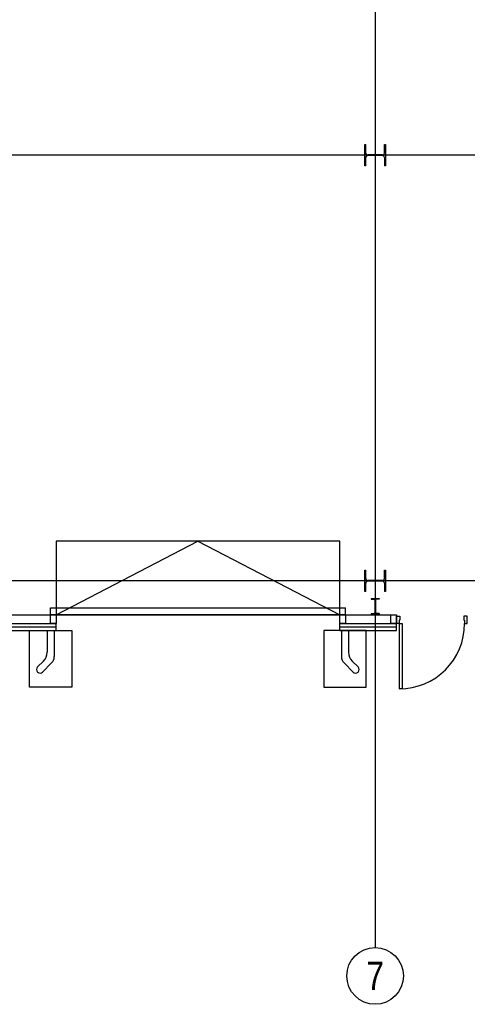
# Model space of a CAD drawing. Header units: millimetres. Extents: x 226749 to 325316, y -44191 to 40236.
# Tile 41 of 164: x 283266 to 289578, y -44191 to -30308. Entities that reach past the tile are written whole.
import ezdxf

# ---------------------------------------------------------------- set-up
doc = ezdxf.new("R2010")
doc.units = ezdxf.units.MM
doc.header["$LTSCALE"] = 100
doc.linetypes.add('DASHDOT', pattern=[25.4, 12.7, -6.35, 0, -6.35])
doc.layers.add('KG_BuildingAxis', color=4, linetype='DASHDOT')
doc.styles.add('wymiar', font='arial.ttf', dxfattribs={"width": 0.8})
doc.linetypes.add('ZIGZAG', pattern='A,0.00254,-5.08,[131,ltypeshp.shx,S=5.08,R=0,X=-5.08,Y=0],-10.16,[131,ltypeshp.shx,S=5.08,R=180,X=5.08,Y=0],-5.08', length=20.32254)

msp = doc.modelspace()

# ---------------------------------------------------------------- linework, layer by layer
at = {"ltscale": 6}
for p, q in [((288278.43, 39436.07), (288278.43, -43390.58)), ((325315.93, -32220), (268778.43, -32220)), ((325315.93, -38220), (268778.43, -38220))]:
    msp.add_line(p, q, dxfattribs=at)
for p, q in [((288133.43, -32370), (288133.43, -32070)), ((288133.43, -32070), (288147.43, -32070)), ((288133.43, -32370), (288133.43, -32070)), ((288133.43, -32070), (288147.43, -32070)), ((288147.43, -32188.75), (288147.43, -32070)), ((288147.43, -32188.75), (288147.43, -32070)), ((288409.43, -32070), (288423.43, -32070)), ((288409.43, -32188.75), (288409.43, -32070)), ((288409.43, -32070), (288423.43, -32070)), ((288409.43, -32188.75), (288409.43, -32070)), ((288423.43, -32070), (288423.43, -32370)), ((288423.43, -32070), (288423.43, -32370)), ((288147.43, -32370), (288147.43, -32251.25)), ((288147.43, -32370), (288147.43, -32251.25)), ((288382.43, -32215.75), (288174.43, -32215.75)), ((288382.43, -32215.75), (288174.43, -32215.75)), ((288382.43, -32224.25), (288174.43, -32224.25)), ((288382.43, -32224.25), (288174.43, -32224.25)), ((288409.43, -32251.25), (288409.43, -32370)), ((288409.43, -32251.25), (288409.43, -32370)), ((288147.43, -32370), (288133.43, -32370)), ((288147.43, -32370), (288133.43, -32370)), ((288423.43, -32370), (288409.43, -32370)), ((288423.43, -32370), (288409.43, -32370)), ((288133.43, -38370), (288133.43, -38070)), ((288133.43, -38070), (288147.43, -38070)), ((288133.43, -38370), (288133.43, -38070)), ((288133.43, -38070), (288147.43, -38070)), ((288147.43, -38188.75), (288147.43, -38070)), ((288147.43, -38188.75), (288147.43, -38070)), ((288409.43, -38070), (288423.43, -38070)), ((288409.43, -38188.75), (288409.43, -38070)), ((288409.43, -38070), (288423.43, -38070)), ((288409.43, -38188.75), (288409.43, -38070)), ((288423.43, -38070), (288423.43, -38370)), ((288423.43, -38070), (288423.43, -38370)), ((288147.43, -38370), (288147.43, -38251.25)), ((288147.43, -38370), (288147.43, -38251.25)), ((288382.43, -38215.75), (288174.43, -38215.75)), ((288382.43, -38215.75), (288174.43, -38215.75)), ((288382.43, -38224.25), (288174.43, -38224.25)), ((288382.43, -38224.25), (288174.43, -38224.25)), ((288409.43, -38251.25), (288409.43, -38370)), ((288409.43, -38251.25), (288409.43, -38370)), ((288147.43, -38370), (288133.43, -38370)), ((288147.43, -38370), (288133.43, -38370)), ((288423.43, -38370), (288409.43, -38370)), ((288423.43, -38370), (288409.43, -38370)), ((288223.43, -38470), (288223.43, -38479.2)), ((288223.43, -38470), (288333.43, -38470)), ((288223.43, -38470), (288223.43, -38479.2)), ((288223.43, -38470), (288333.43, -38470)), ((288223.43, -38479.2), (288263.48, -38479.2)), ((288223.43, -38479.2), (288263.48, -38479.2)), ((288275.48, -38491.2), (288275.48, -38668.8)), ((288275.48, -38491.2), (288275.48, -38668.8)), ((288281.38, -38491.2), (288281.38, -38668.8)), ((288281.38, -38491.2), (288281.38, -38668.8)), ((288333.43, -38479.2), (288293.38, -38479.2)), ((288333.43, -38479.2), (288293.38, -38479.2)), ((288333.43, -38470), (288333.43, -38479.2)), ((288333.43, -38470), (288333.43, -38479.2)), ((283128.43, -38700), (288578.43, -38700)), ((283128.43, -38700), (288578.43, -38700)), ((283698.43, -38700), (283698.43, -38600)), ((283698.43, -38600), (287858.43, -38600)), ((283698.43, -38700), (283698.43, -38600)), ((283698.43, -38600), (287858.43, -38600)), ((287858.43, -38700), (283698.43, -38700)), ((283698.43, -38820), (283698.43, -38700)), ((283698.43, -38700), (283778.43, -38700)), ((287858.43, -38700), (283698.43, -38700)), ((283778.43, -38700), (283778.43, -38820)), ((287778.43, -38820), (287778.43, -38700)), ((287778.43, -38700), (287858.43, -38700)), ((287858.43, -38700), (287858.43, -38600)), ((287858.43, -38700), (287858.43, -38600)), ((287858.43, -38700), (287858.43, -38820)), ((288223.43, -38680.8), (288223.43, -38690)), ((288223.43, -38680.8), (288263.48, -38680.8)), ((288223.43, -38680.8), (288223.43, -38690)), ((288223.43, -38680.8), (288263.48, -38680.8)), ((288223.43, -38690), (288333.43, -38690)), ((288223.43, -38690), (288333.43, -38690)), ((288333.43, -38680.8), (288293.38, -38680.8)), ((288333.43, -38680.8), (288293.38, -38680.8)), ((288333.43, -38680.8), (288333.43, -38690)), ((288333.43, -38680.8), (288333.43, -38690)), ((288498.43, -38820), (288498.43, -38700)), ((288498.43, -38700), (288578.43, -38700)), ((288578.43, -38700), (288578.43, -38820)), ((282078.43, -38820), (283778.43, -38820)), ((282078.43, -38820), (283778.43, -38820)), ((283778.43, -38820), (283698.43, -38820)), ((283778.43, -38920), (283778.43, -38820)), ((283778.43, -38920), (283778.43, -38820)), ((287778.43, -38820), (288578.43, -38820)), ((287778.43, -38920), (287778.43, -38820)), ((287858.43, -38820), (287778.43, -38820)), ((287778.43, -38820), (288578.43, -38820)), ((287778.43, -38920), (287778.43, -38820)), ((288578.43, -38820), (288498.43, -38820)), ((288578.43, -38920), (288578.43, -38820)), ((288578.43, -38920), (288578.43, -38820)), ((281778.43, -38920), (283778.43, -38920)), ((281778.43, -38920), (283778.43, -38920)), ((287778.43, -38920), (288578.43, -38920)), ((287778.43, -38920), (288578.43, -38920))]:
    msp.add_line(p, q)
at = {"ltscale": 25}
for p, q in [((283778.43, -37661.86), (283778.43, -38700)), ((287778.43, -37661.86), (283778.43, -37661.86)), ((283778.43, -38700), (285778.43, -37661.86)), ((283778.43, -37661.86), (283778.43, -38700)), ((287778.43, -37661.86), (283778.43, -37661.86)), ((283778.43, -38700), (285778.43, -37661.86)), ((285778.43, -37661.86), (287778.43, -38700)), ((285778.43, -37661.86), (287778.43, -38700)), ((287778.43, -38700), (287778.43, -37661.86)), ((287778.43, -38700), (287778.43, -37661.86))]:
    msp.add_line(p, q, dxfattribs=at)
at = {"ltscale": 0.03}
for p, q in [((288578.43, -38720), (288628.43, -38720)), ((288578.43, -38820), (288578.43, -38720)), ((288578.43, -38720), (288628.43, -38720)), ((288578.43, -38820), (288578.43, -38720)), ((288628.43, -38720), (288628.43, -38773)), ((288628.43, -38720), (288628.43, -38773)), ((289578.43, -38720), (289528.43, -38720)), ((289528.43, -38720), (289528.43, -38773)), ((289578.43, -38720), (289528.43, -38720)), ((289528.43, -38720), (289528.43, -38773)), ((289578.43, -38820), (289578.43, -38720)), ((289578.43, -38820), (289578.43, -38720)), ((288616.43, -38820), (288578.43, -38820)), ((288616.43, -38820), (288578.43, -38820)), ((288628.43, -38773), (288616.43, -38773)), ((288616.43, -38773), (288616.43, -38820)), ((288628.43, -38773), (288616.43, -38773)), ((288616.43, -38773), (288616.43, -38820)), ((288616.43, -38820), (288616.43, -39744)), ((288616.43, -38820), (288661.43, -38820)), ((288616.43, -38820), (288616.43, -39744)), ((288616.43, -38820), (288661.43, -38820)), ((288661.43, -38820), (288661.43, -39744)), ((288661.43, -38820), (288661.43, -39744)), ((289528.43, -38773), (289540.43, -38773)), ((289528.43, -38773), (289540.43, -38773)), ((289540.43, -38773), (289540.43, -38820)), ((289540.43, -38773), (289540.43, -38820)), ((289540.43, -38820), (289578.43, -38820)), ((289540.43, -38820), (289578.43, -38820)), ((288661.43, -39744), (288616.43, -39744)), ((288661.43, -39744), (288616.43, -39744))]:
    msp.add_line(p, q, dxfattribs=at)
at = {"linetype": 'ZIGZAG'}
msp.add_line((281778.43, -38870), (283778.43, -38870), dxfattribs=at)
msp.add_line((281778.43, -38870), (283778.43, -38870), dxfattribs=at)
at = {"ltscale": 0.45}
msp.add_line((287778.43, -38870), (288578.43, -38870), dxfattribs=at)
msp.add_line((287778.43, -38870), (288578.43, -38870), dxfattribs=at)
at = {"ltscale": 15}
for p, q in [((283403.43, -39720), (283403.43, -38920)), ((283403.43, -38920), (284003.43, -38920)), ((284003.43, -38920), (284003.43, -39720)), ((287553.43, -38920), (287553.43, -39720)), ((288153.43, -38920), (287553.43, -38920)), ((288153.43, -39720), (288153.43, -38920)), ((284003.43, -39720), (283403.43, -39720)), ((287553.43, -39720), (288153.43, -39720))]:
    msp.add_line(p, q, dxfattribs=at)
at = {"lineweight": 25}
for p, q in [((283653.43, -38920), (283653.43, -39226.8)), ((283753.43, -38920), (283753.43, -39288.93)), ((287803.43, -38920), (287803.43, -39288.93)), ((287903.43, -38920), (287903.43, -39226.8)), ((283518.08, -39434.64), (283602.18, -39350.55)), ((283588.79, -39505.35), (283716.82, -39377.32)), ((287968.08, -39505.35), (287840.04, -39377.32)), ((288038.79, -39434.64), (287954.69, -39350.55))]:
    msp.add_line(p, q, dxfattribs=at)
for points in [[(283698.43, -38820), (283698.43, -38700), (283778.43, -38700), (283778.43, -38820), (283698.43, -38820)], [(287778.43, -38820), (287778.43, -38700), (287858.43, -38700), (287858.43, -38820), (287778.43, -38820)], [(288498.43, -38820), (288498.43, -38700), (288578.43, -38700), (288578.43, -38820), (288498.43, -38820)]]:
    msp.add_lwpolyline(points)
msp.add_circle((288278.43, -43790.58), 400)
msp.add_circle((288278.43, -43790.58), 400)
for centre, radius, start, end in [((288174.43, -32188.75), 27, 180, 270), ((288174.43, -32188.75), 27, 180, 270), ((288382.43, -32188.75), 27, 270, 0), ((288382.43, -32188.75), 27, 270, 0), ((288174.43, -32251.25), 27, 90, 180), ((288174.43, -32251.25), 27, 90, 180), ((288382.43, -32251.25), 27, 0, 90), ((288382.43, -32251.25), 27, 0, 90), ((288174.43, -38188.75), 27, 180, 270), ((288174.43, -38188.75), 27, 180, 270), ((288174.43, -38251.25), 27, 90, 180), ((288174.43, -38251.25), 27, 90, 180), ((288382.43, -38188.75), 27, 270, 0), ((288382.43, -38188.75), 27, 270, 0), ((288382.43, -38251.25), 27, 0, 90), ((288382.43, -38251.25), 27, 0, 90), ((288263.48, -38491.2), 12, 0, 90), ((288263.48, -38491.2), 12, 0, 90), ((288293.38, -38491.2), 12, 90, 180), ((288293.38, -38491.2), 12, 90, 180), ((288263.48, -38668.8), 12, 270, 0), ((288263.48, -38668.8), 12, 270, 0), ((288293.38, -38668.8), 12, 180, 270), ((288293.38, -38668.8), 12, 180, 270)]:
    msp.add_arc(centre, radius, start, end)
at = {"ltscale": 0.03}
msp.add_arc((288616.43, -38820), 924, 270, 0, dxfattribs=at)
msp.add_arc((288616.43, -38820), 924, 270, 0, dxfattribs=at)
at = {"lineweight": 25}
for centre, radius, start, end in [((283478.43, -39226.8), 175, 315, 0), ((288078.43, -39226.8), 175, 180, 225), ((283628.43, -39288.93), 125, 315, 0), ((287928.43, -39288.93), 125, 180, 225), ((283553.43, -39470), 50, 135, 315), ((288003.43, -39470), 50, 225, 45)]:
    msp.add_arc(centre, radius, start, end, dxfattribs=at)
at = {"layer": 'KG_BuildingAxis', "ltscale": 6}
for p, q in [((288278.43, 39436.07), (288278.43, -43390.58)), ((317515.93, -32220), (260978.43, -32220)), ((317515.93, -38220), (260978.43, -38220))]:
    msp.add_line(p, q, dxfattribs=at)

# ---------------------------------------------------------------- texts
at = {"style": 'wymiar', "width": 0.8}
msp.add_text('7', height=400, dxfattribs=at).set_placement((288153.68, -43990.58))
at = {"insert": (288278.43, -43790.58), "char_height": 400, "width": 21.6376, "attachment_point": 5, "style": 'wymiar'}
msp.add_mtext('7', dxfattribs=at)

doc.saveas('drawing.dxf')
